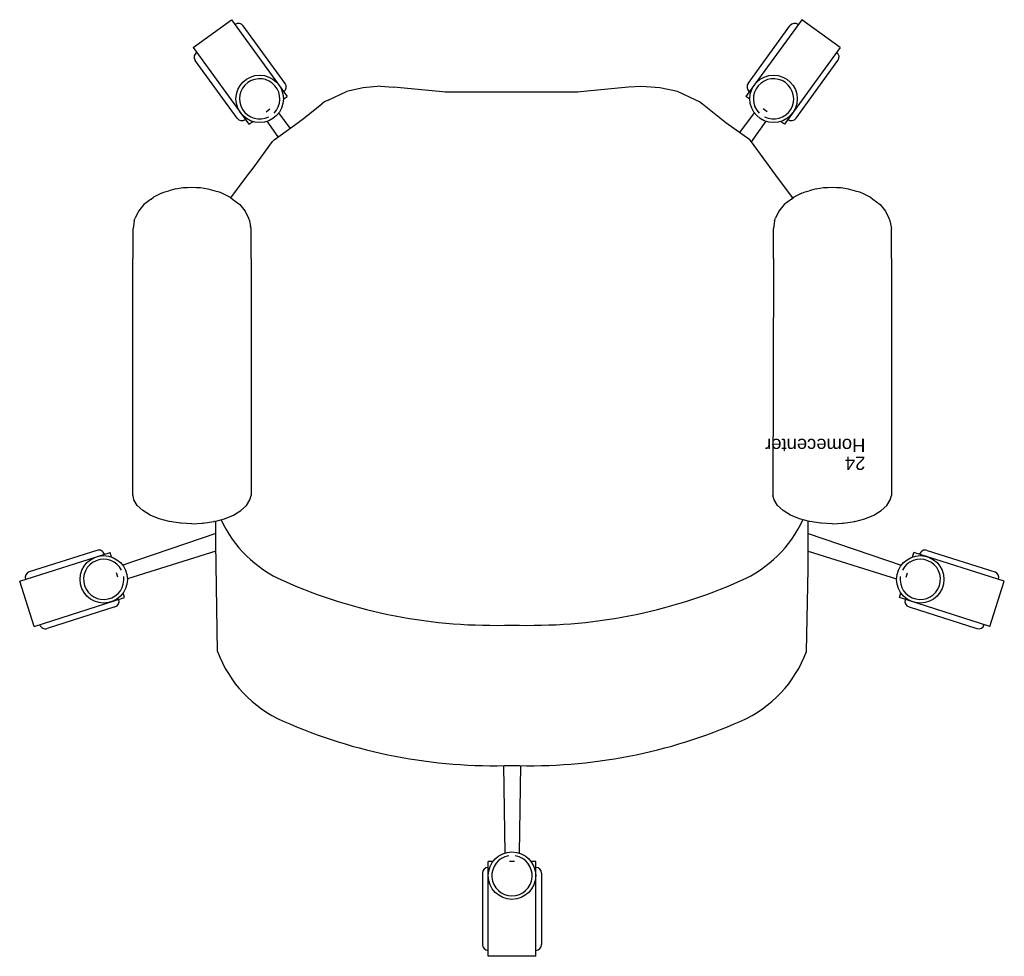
# Model space of a CAD drawing. Header units: inches. Extents: x 38 to 872, y -154 to 346.
# Tile 32 of 99: x 495 to 555, y -153 to -96. Entities that reach past the tile are written whole.
import ezdxf

# ---------------------------------------------------------------- set-up
doc = ezdxf.new("R2010")
doc.units = ezdxf.units.IN
doc.header["$MEASUREMENT"] = 0
doc.styles.get("Standard").update_dxf_attribs({"font": 'arial.ttf'})

# ---------------------------------------------------------------- blocks, each defined once
blk = doc.blocks.new('Silla')
for p, q in [((-4.067, 41.016), (-1.187, 41.016)), ((-4.067, 41.016), (-4.067, 35.256)), ((-1.187, 41.016), (-1.187, 35.256)), ((-4.427, 35.976), (-4.427, 40.296)), ((-0.827, 35.976), (-0.827, 40.296)), ((-4.067, 35.256), (-3.772, 35.256)), ((-3.134, 29.442), (-3.066, 34.748)), ((-2.771, 35.256), (-2.483, 35.256)), ((-2.12, 29.442), (-2.189, 34.748)), ((-1.482, 35.256), (-1.187, 35.256)), ((-20.504, 22.512), (-20.618, 17.511)), ((15.249, 22.512), (15.364, 15.939)), ((-31.645, 20.988), (-32.519, 18.244)), ((-31.645, 20.988), (-26.157, 19.24)), ((-26.733, 19.801), (-30.849, 21.113)), ((26.39, 20.988), (20.902, 19.24)), ((21.479, 19.801), (25.595, 21.113)), ((26.39, 20.988), (27.265, 18.244)), ((-26.157, 19.24), (-26.246, 18.958)), ((20.902, 19.24), (20.992, 18.958)), ((-32.519, 18.244), (-27.031, 16.496)), ((-26.55, 18.005), (-26.637, 17.73)), ((-20.618, 16.429), (-25.977, 18.094)), ((15.364, 16.429), (20.723, 18.094)), ((21.296, 18.005), (21.383, 17.73)), ((27.265, 18.244), (21.777, 16.496)), ((-27.826, 16.371), (-31.942, 17.683)), ((-20.618, 17.511), (-20.618, 17.239)), ((22.572, 16.371), (26.688, 17.683)), ((-26.941, 16.777), (-27.031, 16.496)), ((-20.618, 15.35), (-26.265, 17.266)), ((-20.618, 17.239), (-20.618, 15.939)), ((15.364, 15.35), (21.011, 17.266)), ((21.687, 16.777), (21.777, 16.496)), ((-20.618, 15.939), (-20.618, 15.176)), ((15.364, 15.939), (15.364, 15.176)), ((-20.618, 15.176), (-20.618, 14.597)), ((15.364, 15.176), (15.364, 14.597)), ((-24.059, 14.452), (-24.603, 14.229)), ((-23.439, 14.618), (-24.059, 14.452)), ((-23.439, 14.618), (-23.413, 14.622)), ((-22.753, 14.722), (-23.413, 14.622)), ((-22.753, 14.722), (-22.713, 14.724)), ((-22.067, 14.754), (-22.713, 14.724)), ((-22.067, 14.754), (-21.421, 14.724)), ((-21.421, 14.724), (-21.381, 14.722)), ((-21.381, 14.722), (-20.721, 14.622)), ((-20.721, 14.622), (-20.695, 14.618)), ((-20.695, 14.618), (-20.075, 14.452)), ((-20.075, 14.452), (-19.532, 14.229)), ((14.821, 14.452), (14.277, 14.229)), ((15.441, 14.618), (14.821, 14.452)), ((15.441, 14.618), (15.467, 14.622)), ((16.127, 14.722), (15.467, 14.622)), ((16.127, 14.722), (16.167, 14.724)), ((16.813, 14.754), (16.167, 14.724)), ((16.813, 14.754), (17.459, 14.724)), ((17.459, 14.724), (17.499, 14.722)), ((17.499, 14.722), (18.159, 14.622)), ((18.159, 14.622), (18.185, 14.618)), ((18.185, 14.618), (18.805, 14.452)), ((18.805, 14.452), (19.348, 14.229)), ((-25.049, 13.958), (-25.38, 13.648)), ((-24.603, 14.229), (-25.049, 13.958)), ((-19.532, 14.229), (-19.086, 13.958)), ((-19.086, 13.958), (-18.755, 13.648)), ((13.831, 13.958), (13.5, 13.648)), ((14.277, 14.229), (13.831, 13.958)), ((19.348, 14.229), (19.794, 13.958)), ((19.794, 13.958), (20.125, 13.648)), ((-25.584, 13.312), (-25.667, 13.034)), ((-25.38, 13.648), (-25.584, 13.312)), ((-18.755, 13.648), (-18.551, 13.312)), ((-18.551, 13.312), (-18.467, 13.034)), ((13.296, 13.312), (13.213, 13.034)), ((13.5, 13.648), (13.296, 13.312)), ((20.125, 13.648), (20.329, 13.312)), ((20.329, 13.312), (20.383, 13.039)), ((-25.667, -1.357), (-25.667, 13.034)), ((-18.496, -1.357), (-18.467, 13.034)), ((13.213, -1.357), (13.213, 13.034)), ((20.413, -1.357), (20.413, 13.034)), ((-25.667, -1.357), (-25.667, -1.984)), ((-18.496, -1.357), (-18.496, -1.984)), ((13.213, -1.357), (13.213, -1.984)), ((20.384, -1.357), (20.384, -1.984)), ((-25.667, -1.984), (-25.667, -2.595)), ((-18.496, -1.984), (-18.496, -2.595)), ((13.213, -1.984), (13.213, -2.595)), ((20.384, -1.984), (20.384, -2.595)), ((-25.667, -2.595), (-25.667, -3.173)), ((-18.496, -2.595), (-18.496, -3.167)), ((13.213, -2.595), (13.213, -3.173)), ((20.384, -2.595), (20.384, -3.173)), ((-25.57, -3.629), (-25.667, -3.173)), ((-18.565, -3.629), (-18.496, -3.167)), ((-18.496, -3.168), (-18.496, -3.167)), ((13.213, -3.173), (13.259, -3.282)), ((13.31, -3.629), (13.259, -3.282)), ((20.315, -3.629), (20.383, -3.176)), ((20.384, -3.168), (20.384, -3.167)), ((-25.502, -3.789), (-25.57, -3.629)), ((-25.303, -4.224), (-25.502, -3.789)), ((-18.831, -4.224), (-18.632, -3.789)), ((-18.565, -3.629), (-18.632, -3.789)), ((13.378, -3.789), (13.31, -3.629)), ((13.577, -4.224), (13.378, -3.789)), ((20.049, -4.224), (20.248, -3.789)), ((20.315, -3.629), (20.248, -3.789)), ((-24.98, -4.618), (-25.303, -4.224)), ((-24.544, -4.956), (-24.98, -4.618)), ((-19.591, -4.956), (-19.155, -4.618)), ((-19.155, -4.618), (-18.831, -4.224)), ((13.9, -4.618), (13.577, -4.224)), ((14.336, -4.956), (13.9, -4.618)), ((19.289, -4.956), (19.725, -4.618)), ((19.725, -4.618), (20.049, -4.224)), ((-24.4, -5.067), (-24.544, -4.956)), ((-23.9, -5.313), (-24.4, -5.067)), ((-23.717, -5.393), (-23.9, -5.313)), ((-20.234, -5.313), (-20.418, -5.393)), ((-20.234, -5.313), (-19.734, -5.067)), ((-19.591, -4.956), (-19.734, -5.067)), ((-19.687, -5.031), (-18.816, -6.194)), ((14.442, -5.038), (13.574, -6.198)), ((14.48, -5.067), (14.336, -4.956)), ((14.98, -5.313), (14.48, -5.067)), ((15.163, -5.393), (14.98, -5.313)), ((18.646, -5.313), (18.462, -5.393)), ((18.646, -5.313), (19.146, -5.067)), ((19.289, -4.956), (19.146, -5.067)), ((-23.47, -5.464), (-23.717, -5.393)), ((-23.034, -5.58), (-23.47, -5.464)), ((-22.826, -5.62), (-23.034, -5.58)), ((-22.59, -5.65), (-22.826, -5.62)), ((-22.334, -5.668), (-22.59, -5.65)), ((-22.067, -5.674), (-22.334, -5.668)), ((-21.801, -5.668), (-22.067, -5.674)), ((-21.544, -5.65), (-21.801, -5.668)), ((-21.308, -5.62), (-21.544, -5.65)), ((-21.101, -5.58), (-21.308, -5.62)), ((-21.101, -5.58), (-20.664, -5.464)), ((-20.418, -5.393), (-20.664, -5.464)), ((15.41, -5.464), (15.163, -5.393)), ((15.846, -5.58), (15.41, -5.464)), ((16.054, -5.62), (15.846, -5.58)), ((16.29, -5.65), (16.054, -5.62)), ((16.546, -5.668), (16.29, -5.65)), ((16.813, -5.674), (16.546, -5.668)), ((17.079, -5.668), (16.813, -5.674)), ((17.336, -5.65), (17.079, -5.668)), ((17.572, -5.62), (17.336, -5.65)), ((17.779, -5.58), (17.572, -5.62)), ((17.779, -5.58), (18.216, -5.464)), ((18.462, -5.393), (18.216, -5.464)), ((-18.816, -6.194), (-17.162, -8.44)), ((13.574, -6.198), (13.037, -6.908)), ((13.037, -6.908), (11.913, -8.451)), ((-17.162, -8.44), (-18.06, -9.678)), ((-17.162, -8.44), (-17.06, -8.55)), ((-17.06, -8.55), (-15.617, -9.591)), ((11.806, -8.557), (10.363, -9.599)), ((11.572, -8.726), (12.245, -9.678)), ((11.806, -8.557), (11.913, -8.451)), ((-22.55, -14.155), (-19.164, -9.495)), ((-19.164, -9.495), (-18.926, -9.668)), ((-16.451, -8.989), (-17.351, -10.194)), ((10.837, -9.257), (11.536, -10.194)), ((13.35, -9.495), (13.111, -9.668)), ((16.736, -14.155), (13.35, -9.495)), ((-19.879, -9.866), (-22.418, -13.36)), ((-15.617, -9.591), (-14.184, -10.727)), ((9.942, -9.918), (8.929, -10.735)), ((10.363, -9.599), (9.942, -9.918)), ((14.064, -9.866), (16.604, -13.36)), ((-18.116, -10.256), (-17.883, -10.426)), ((-14.184, -10.727), (-14.006, -10.861)), ((8.75, -10.865), (8.929, -10.735)), ((12.301, -10.256), (12.068, -10.426)), ((-20.22, -15.847), (-16.834, -11.187)), ((-17.073, -11.014), (-16.834, -11.187)), ((-14.006, -10.861), (-13.791, -10.966)), ((-13.791, -10.966), (-12.674, -11.484)), ((8.536, -10.966), (7.42, -11.484)), ((8.536, -10.966), (8.75, -10.865)), ((11.259, -11.014), (11.02, -11.187)), ((14.406, -15.847), (11.02, -11.187)), ((-12.674, -11.484), (-11.595, -11.708)), ((-11.595, -11.708), (-10.486, -11.8)), ((-10.486, -11.8), (-9.7, -11.741)), ((-9.7, -11.741), (-6.566, -11.447)), ((-6.622, -11.447), (1.431, -11.447)), ((1.369, -11.447), (4.563, -11.746)), ((5.362, -11.806), (4.563, -11.746)), ((5.362, -11.806), (6.407, -11.713)), ((6.407, -11.713), (7.42, -11.484)), ((-16.966, -11.982), (-19.506, -15.476)), ((11.152, -11.982), (13.691, -15.476)), ((-22.55, -14.155), (-20.22, -15.847)), ((16.736, -14.155), (14.406, -15.847))]:
    blk.add_line(p, q)
for centre in [(-2.627, 36.12), (-27.417, 18.13), (22.163, 18.13), (-18.507, -11.04), (12.693, -11.04)]:
    blk.add_circle(centre, 1.44)
for centre, radius, start, end in [((-4.067, 40.296), 0.36, 90, 180), ((-1.187, 40.296), 0.36, 0, 90), ((-2.627, 36.12), 1.224, 279.46232, 260.53768), ((-4.067, 35.976), 0.36, 180, 270), ((-1.187, 35.976), 0.36, 270, 0), ((-3.701, -2.208), 31.655, 88.05526, 113.9054), ((-1.553, -2.208), 31.655, 66.0946, 91.94474), ((-13.557, 19.951), 7.404, 113.66768, 159.76305), ((8.303, 19.951), 7.404, 20.23695, 66.33232), ((-30.959, 20.77), 0.36, 72.32754, 162.32754), ((25.704, 20.77), 0.36, 17.67246, 107.67246), ((-3.701, -10.732), 31.655, 88.05526, 113.9054), ((-1.553, -10.732), 31.655, 66.0946, 91.94474), ((-26.843, 19.458), 0.36, 342.32754, 72.32754), ((21.588, 19.458), 0.36, 107.67246, 197.67246), ((-27.417, 18.13), 1.224, 351.78986, 332.86522), ((22.163, 18.13), 1.224, 207.13478, 188.21014), ((-31.833, 18.026), 0.36, 162.32754, 252.32754), ((-13.557, 11.427), 7.404, 113.66768, 155.39861), ((8.303, 11.427), 7.404, 24.60139, 66.33232), ((26.579, 18.026), 0.36, 287.67246, 17.67246), ((-27.717, 16.714), 0.36, 252.32754, 342.32754), ((22.463, 16.714), 0.36, 197.67246, 287.67246), ((-19.588, -10.077), 0.36, 54, 144), ((-18.507, -11.04), 1.224, 63.46232, 44.53768), ((12.693, -11.04), 1.224, 135.46232, 116.53768), ((13.773, -10.077), 0.36, 36, 126), ((-17.258, -11.77), 0.36, 324, 54), ((11.443, -11.77), 0.36, 126, 216), ((-22.127, -13.572), 0.36, 144, 234), ((16.312, -13.572), 0.36, 306, 36), ((-19.797, -15.265), 0.36, 234, 324), ((13.982, -15.265), 0.36, 216, 306)]:
    blk.add_arc(centre, radius, start, end)
for tag, p, flags in [('ID', (-24.079, 11.736), 5), ('COMODIDAD', (-24.117, 8.545), 2)]:
    blk.add_attdef(tag, p, '', height=0.8, dxfattribs=dict(flags=flags))
for tag, p in [('PUESTO', (-24.083, 10.685)), ('MARCA', (-24.083, 9.598))]:
    blk.add_attdef(tag, p, '', height=0.8)

msp = doc.modelspace()

# ---------------------------------------------------------------- block references
ref = msp.add_blockref('Silla', (522.125, -112.122), dxfattribs=dict(rotation=180.0000000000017))
ref.add_attrib('PUESTO', '24', (546.208, -122.807), dxfattribs={"height": 0.8, "rotation": 180})
ref.add_attrib('MARCA', 'Homecenter', (546.208, -121.72), dxfattribs={"height": 0.8, "rotation": 180})

doc.saveas('drawing.dxf')
